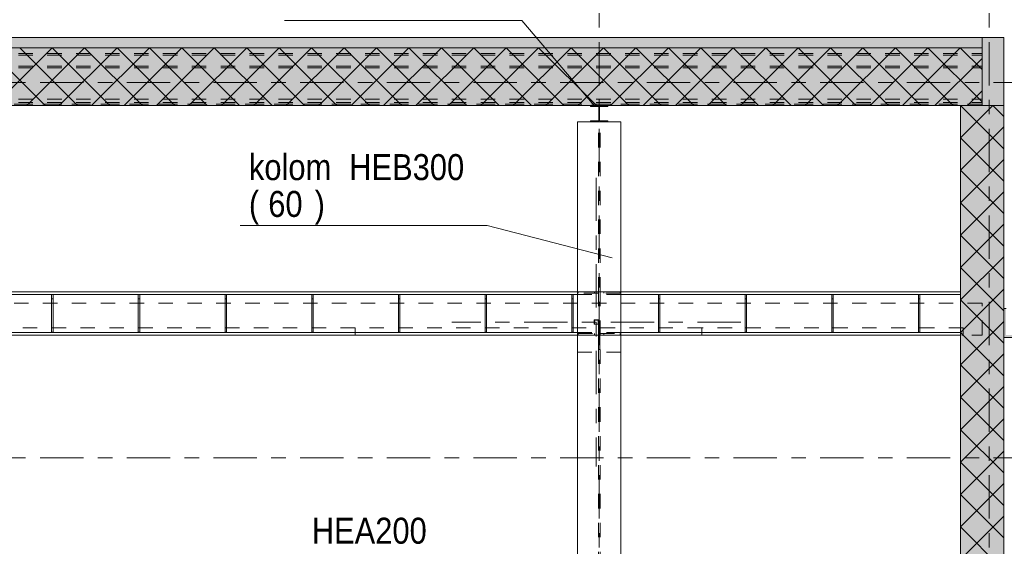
# Model space of a CAD drawing. Header units: millimetres. Extents: x -923 to -82, y -1402 to -808.
# Tile 104 of 109: x -312 to -244, y -892 to -856. Entities that reach past the tile are written whole.
import ezdxf

# ---------------------------------------------------------------- set-up
doc = ezdxf.new("R2010")
doc.units = ezdxf.units.MM
for name, pattern in [('XKITLINE00', [0]), ('XKITLINE01', [4, 1, -1, 1, -1]), ('XKITLINE03', [6, 3, -1, 1, -1])]:
    doc.linetypes.add(name, pattern=pattern)
for name, color, linetype, lineweight in [('Onderdeel', 2, 'Continuous', 0), ('Onderdeel label', 2, 'Continuous', 0), ('Stramien', 4, 'Continuous', 0)]:
    doc.layers.add(name, color=color, linetype=linetype, lineweight=lineweight)
doc.styles.add('ARIAL', font='arial.ttf')

msp = doc.modelspace()

# ---------------------------------------------------------------- hatches: boundary and pattern name
at = {"layer": 'Onderdeel'}
for points in [[(-386.583, -857.914), (-386.583, -857.214), (-245.885, -857.214), (-245.885, -857.914)], [(-245.879, -861.914), (-245.879, -857.214), (-244.379, -857.214), (-244.379, -861.914)], [(-386.583, -861.914), (-386.583, -857.914), (-245.885, -857.914), (-245.885, -861.914)], [(-272.977, -861.994), (-272.977, -861.914), (-271.777, -861.914), (-271.777, -861.994), (-272.352, -861.994), (-272.352, -862.974), (-271.777, -862.974), (-271.777, -863.054), (-272.977, -863.054), (-272.977, -862.974), (-272.402, -862.974), (-272.402, -861.994)], [(-247.385, -920.404), (-247.385, -861.914), (-244.385, -861.914), (-244.385, -920.404)], [(-244.225, -875.974), (-244.225, -877.814), (-242.385, -877.814), (-242.385, -877.974), (-244.385, -877.974), (-244.385, -875.974)]]:
    msp.add_hatch(color=256, dxfattribs=at).paths.add_polyline_path(points, flags=17)

# ---------------------------------------------------------------- linework, layer by layer
at = {"layer": 'Onderdeel', "linetype": 'XKITLINE00', "lineweight": 0}
for p, q in [((-245.885, -857.214), (-386.583, -857.214)), ((-245.885, -857.214), (-245.885, -857.914)), ((-244.378, -857.214), (-245.879, -857.214)), ((-245.879, -861.914), (-245.879, -857.214)), ((-244.379, -857.214), (-244.379, -861.914)), ((-386.583, -857.914), (-245.885, -857.914)), ((-386.583, -857.914), (-245.885, -857.914)), ((-310.741, -861.914), (-314.741, -857.914)), ((-314.25, -861.914), (-310.251, -857.914)), ((-308.496, -861.914), (-312.496, -857.914)), ((-312.005, -861.914), (-308.005, -857.914)), ((-306.251, -861.914), (-310.251, -857.914)), ((-309.76, -861.914), (-305.76, -857.914)), ((-304.005, -861.914), (-308.005, -857.914)), ((-307.515, -861.914), (-303.515, -857.914)), ((-301.76, -861.914), (-305.76, -857.914)), ((-305.27, -861.914), (-301.27, -857.914)), ((-299.515, -861.914), (-303.515, -857.914)), ((-303.025, -861.914), (-299.025, -857.914)), ((-297.27, -861.914), (-301.27, -857.914)), ((-300.78, -861.914), (-296.78, -857.914)), ((-295.025, -861.914), (-299.025, -857.914)), ((-298.535, -861.914), (-294.535, -857.914)), ((-292.78, -861.914), (-296.78, -857.914)), ((-296.29, -861.914), (-292.29, -857.914)), ((-290.535, -861.914), (-294.535, -857.914)), ((-294.045, -861.914), (-290.045, -857.914)), ((-288.29, -861.914), (-292.29, -857.914)), ((-291.8, -861.914), (-287.8, -857.914)), ((-286.045, -861.914), (-290.045, -857.914)), ((-289.555, -861.914), (-285.555, -857.914)), ((-283.8, -861.914), (-287.8, -857.914)), ((-287.31, -861.914), (-283.31, -857.914)), ((-281.555, -861.914), (-285.555, -857.914)), ((-285.065, -861.914), (-281.065, -857.914)), ((-279.31, -861.914), (-283.31, -857.914)), ((-282.82, -861.914), (-278.82, -857.914)), ((-277.065, -861.914), (-281.065, -857.914)), ((-280.575, -861.914), (-276.575, -857.914)), ((-274.82, -861.914), (-278.82, -857.914)), ((-278.329, -861.914), (-274.329, -857.914)), ((-272.575, -861.914), (-276.575, -857.914)), ((-276.084, -861.914), (-272.084, -857.914)), ((-270.329, -861.914), (-274.329, -857.914)), ((-273.839, -861.914), (-269.839, -857.914)), ((-268.084, -861.914), (-272.084, -857.914)), ((-271.594, -861.914), (-267.594, -857.914)), ((-265.839, -861.914), (-269.839, -857.914)), ((-269.349, -861.914), (-265.349, -857.914)), ((-263.594, -861.914), (-267.594, -857.914)), ((-267.104, -861.914), (-263.104, -857.914)), ((-261.349, -861.914), (-265.349, -857.914)), ((-264.859, -861.914), (-260.859, -857.914)), ((-259.104, -861.914), (-263.104, -857.914)), ((-262.614, -861.914), (-258.614, -857.914)), ((-256.859, -861.914), (-260.859, -857.914)), ((-260.369, -861.914), (-256.369, -857.914)), ((-254.614, -861.914), (-258.614, -857.914)), ((-258.124, -861.914), (-254.124, -857.914)), ((-252.369, -861.914), (-256.369, -857.914)), ((-255.879, -861.914), (-251.879, -857.914)), ((-250.124, -861.914), (-254.124, -857.914)), ((-253.634, -861.914), (-249.634, -857.914)), ((-247.879, -861.914), (-251.879, -857.914)), ((-251.389, -861.914), (-247.389, -857.914)), ((-245.885, -861.662), (-249.634, -857.914)), ((-245.885, -859.417), (-247.389, -857.914)), ((-245.885, -857.914), (-245.885, -857.914)), ((-245.885, -857.914), (-245.885, -861.914)), ((-249.144, -861.914), (-245.885, -858.655)), ((-246.899, -861.914), (-245.885, -860.9)), ((-386.583, -861.914), (-245.885, -861.914)), ((-272.402, -861.994), (-272.98, -861.994)), ((-272.977, -861.914), (-271.777, -861.914)), ((-272.977, -861.994), (-272.977, -861.914)), ((-272.402, -862.974), (-272.402, -861.994)), ((-271.777, -861.994), (-272.352, -861.994)), ((-272.352, -861.994), (-272.352, -862.974)), ((-271.777, -861.914), (-271.777, -861.994)), ((-244.385, -864.914), (-247.385, -861.914)), ((-244.385, -861.914), (-247.385, -861.914)), ((-247.385, -944.814), (-247.385, -861.914)), ((-246.263, -863.036), (-245.14, -861.914)), ((-244.379, -861.914), (-245.879, -861.914)), ((-244.385, -862.668), (-245.14, -861.914)), ((-244.385, -861.914), (-244.385, -920.404)), ((-244.379, -861.914), (-244.378, -861.914)), ((-273.883, -874.814), (-273.883, -863.053)), ((-272.977, -863.053), (-273.883, -863.053)), ((-273.883, -863.053), (-273.883, -863.053)), ((-272.977, -862.974), (-272.98, -862.974)), ((-271.777, -863.054), (-272.979, -863.054)), ((-272.977, -863.054), (-272.977, -862.974)), ((-272.977, -862.974), (-272.402, -862.974)), ((-272.352, -862.974), (-271.777, -862.974)), ((-271.777, -862.974), (-271.777, -863.054)), ((-270.883, -863.053), (-271.777, -863.053)), ((-270.883, -874.814), (-270.883, -863.053)), ((-270.883, -863.053), (-270.883, -863.053)), ((-247.385, -864.159), (-246.263, -863.036)), ((-245.14, -864.159), (-244.385, -863.404)), ((-247.385, -866.404), (-245.14, -864.159)), ((-244.385, -867.159), (-247.385, -864.159)), ((-247.385, -868.649), (-244.385, -865.649)), ((-244.385, -869.404), (-247.385, -866.404)), ((-247.385, -870.894), (-244.385, -867.894)), ((-244.385, -871.649), (-247.385, -868.649)), ((-247.385, -873.139), (-244.385, -870.139)), ((-244.385, -873.894), (-247.385, -870.894)), ((-247.385, -875.384), (-244.385, -872.384)), ((-244.385, -876.139), (-247.385, -873.139)), ((-358.583, -874.814), (-273.883, -874.814)), ((-358.583, -875.004), (-273.883, -875.004)), ((-310.284, -875.014), (-310.284, -877.614)), ((-310.284, -875.014), (-310.184, -875.014)), ((-310.184, -877.614), (-310.184, -875.014)), ((-304.284, -875.014), (-304.284, -877.614)), ((-304.284, -875.014), (-304.184, -875.014)), ((-304.184, -877.614), (-304.184, -875.014)), ((-298.284, -875.014), (-298.284, -877.614)), ((-298.284, -875.014), (-298.184, -875.014)), ((-298.184, -877.614), (-298.184, -875.014)), ((-292.284, -875.014), (-292.284, -877.614)), ((-292.284, -875.014), (-292.184, -875.014)), ((-292.184, -877.614), (-292.184, -875.014)), ((-286.284, -875.014), (-286.284, -877.614)), ((-286.284, -875.014), (-286.184, -875.014)), ((-286.184, -877.614), (-286.184, -875.014)), ((-280.284, -875.014), (-280.284, -877.614)), ((-280.284, -875.014), (-280.184, -875.014)), ((-280.184, -877.614), (-280.184, -875.014)), ((-274.284, -875.014), (-274.284, -877.614)), ((-274.184, -875.014), (-274.284, -875.014)), ((-274.184, -877.614), (-274.184, -875.014)), ((-273.883, -874.814), (-273.883, -985.814)), ((-270.883, -874.814), (-273.883, -874.814)), ((-273.883, -874.814), (-273.883, -874.814)), ((-247.385, -874.814), (-270.883, -874.814)), ((-270.883, -874.814), (-270.883, -905.429)), ((-270.883, -874.814), (-270.883, -874.814)), ((-247.385, -875.004), (-270.883, -875.004)), ((-268.284, -875.014), (-268.284, -877.614)), ((-268.184, -875.014), (-268.284, -875.014)), ((-268.184, -877.614), (-268.184, -875.014)), ((-262.284, -875.014), (-262.284, -877.614)), ((-262.184, -875.014), (-262.284, -875.014)), ((-262.184, -877.614), (-262.184, -875.014)), ((-256.284, -875.014), (-256.284, -877.614)), ((-256.184, -875.014), (-256.284, -875.014)), ((-256.184, -877.614), (-256.184, -875.014)), ((-250.284, -875.014), (-250.284, -877.614)), ((-250.184, -875.014), (-250.284, -875.014)), ((-250.184, -877.614), (-250.184, -875.014)), ((-247.385, -877.629), (-244.385, -874.629)), ((-244.385, -878.384), (-247.385, -875.384)), ((-244.385, -877.974), (-244.385, -875.974)), ((-244.385, -875.974), (-244.385, -875.974)), ((-244.225, -875.974), (-244.385, -875.974)), ((-247.385, -879.874), (-244.385, -876.874)), ((-358.583, -877.624), (-273.883, -877.624)), ((-310.284, -877.614), (-310.184, -877.614)), ((-304.284, -877.614), (-304.184, -877.614)), ((-298.284, -877.614), (-298.184, -877.614)), ((-292.284, -877.614), (-292.184, -877.614)), ((-286.284, -877.614), (-286.184, -877.614)), ((-280.284, -877.614), (-280.184, -877.614)), ((-274.284, -877.614), (-274.184, -877.614)), ((-247.385, -877.624), (-270.883, -877.624)), ((-268.284, -877.614), (-268.184, -877.614)), ((-262.284, -877.614), (-262.184, -877.614)), ((-256.284, -877.614), (-256.184, -877.614)), ((-250.284, -877.614), (-250.184, -877.614)), ((-244.385, -880.629), (-247.385, -877.629)), ((-358.583, -877.814), (-273.883, -877.814)), ((-247.385, -877.814), (-270.883, -877.814)), ((-242.385, -877.974), (-244.385, -877.974)), ((-247.385, -882.119), (-244.385, -879.119)), ((-244.385, -882.874), (-247.385, -879.874)), ((-247.385, -884.364), (-244.385, -881.364)), ((-244.385, -885.119), (-247.385, -882.119)), ((-247.385, -886.609), (-244.385, -883.609)), ((-244.385, -887.364), (-247.385, -884.364)), ((-247.385, -888.854), (-244.385, -885.854)), ((-244.385, -889.609), (-247.385, -886.609)), ((-247.385, -891.099), (-244.385, -888.099)), ((-244.385, -891.854), (-247.385, -888.854)), ((-247.385, -893.344), (-244.385, -890.344)), ((-244.385, -894.099), (-247.385, -891.099))]:
    msp.add_line(p, q, dxfattribs=at)
at = {"layer": 'Onderdeel', "linetype": 'XKITLINE01', "lineweight": 0}
for p, q in [((-386.583, -857.914), (-245.885, -857.914)), ((-245.885, -857.914), (-386.583, -857.914)), ((-245.885, -857.914), (-386.583, -857.914)), ((-245.885, -857.914), (-245.885, -861.914)), ((-245.885, -861.914), (-245.885, -857.914)), ((-245.885, -861.914), (-245.885, -857.914)), ((-386.583, -858.314), (-245.885, -858.314)), ((-386.583, -858.314), (-245.885, -858.314)), ((-386.583, -858.314), (-245.885, -858.314)), ((-386.583, -858.314), (-245.885, -858.314)), ((-386.583, -858.44), (-245.885, -858.44)), ((-386.583, -858.44), (-245.885, -858.44)), ((-386.583, -858.44), (-245.885, -858.44)), ((-386.583, -858.44), (-245.885, -858.44)), ((-386.583, -859.199), (-245.885, -859.199)), ((-386.583, -859.199), (-245.885, -859.199)), ((-386.583, -859.199), (-245.885, -859.199)), ((-386.583, -859.199), (-245.885, -859.199)), ((-386.583, -859.312), (-245.885, -859.312)), ((-386.583, -859.312), (-245.885, -859.312)), ((-386.583, -859.312), (-245.885, -859.312)), ((-386.583, -859.312), (-245.885, -859.312)), ((-386.583, -861.483), (-245.885, -861.483)), ((-386.583, -861.483), (-245.885, -861.483)), ((-386.583, -861.483), (-245.885, -861.483)), ((-386.583, -861.483), (-245.885, -861.483)), ((-386.583, -861.714), (-245.885, -861.714)), ((-386.583, -861.714), (-245.885, -861.714)), ((-386.583, -861.714), (-245.885, -861.714)), ((-386.583, -861.714), (-245.885, -861.714)), ((-386.583, -861.814), (-245.885, -861.814)), ((-386.583, -861.814), (-245.885, -861.814)), ((-386.583, -861.814), (-245.885, -861.814)), ((-245.885, -861.814), (-386.583, -861.814)), ((-245.885, -861.914), (-386.583, -861.914)), ((-386.583, -861.914), (-245.885, -861.914)), ((-386.583, -861.914), (-245.885, -861.914)), ((-272.977, -861.914), (-272.98, -861.914)), ((-272.402, -861.994), (-272.405, -861.994)), ((-272.352, -861.994), (-272.355, -861.994)), ((-271.777, -861.994), (-271.78, -861.994)), ((-273.883, -874.814), (-273.883, -863.053)), ((-272.438, -863.053), (-273.883, -863.053)), ((-273.883, -874.814), (-273.883, -863.054)), ((-273.883, -863.054), (-272.438, -863.054)), ((-273.883, -874.814), (-273.883, -863.054)), ((-273.883, -863.054), (-273.883, -863.054)), ((-270.883, -863.054), (-273.883, -863.054)), ((-272.979, -863.054), (-272.98, -863.054)), ((-271.777, -863.053), (-272.977, -863.053)), ((-272.438, -874.814), (-272.438, -863.053)), ((-272.438, -863.054), (-272.438, -863.053)), ((-272.438, -874.814), (-272.438, -863.054)), ((-272.352, -862.974), (-272.355, -862.974)), ((-272.328, -874.814), (-272.328, -863.053)), ((-272.328, -863.053), (-272.328, -863.054)), ((-270.883, -863.053), (-272.328, -863.053)), ((-272.328, -874.814), (-272.328, -863.054)), ((-272.328, -863.054), (-270.883, -863.054)), ((-271.777, -863.054), (-271.78, -863.054)), ((-270.883, -874.814), (-270.883, -863.053)), ((-270.883, -874.814), (-270.883, -863.054)), ((-270.883, -874.814), (-270.883, -863.054)), ((-270.883, -863.054), (-270.883, -863.054)), ((-310.284, -875.014), (-310.284, -877.614)), ((-310.184, -875.014), (-310.284, -875.014)), ((-310.184, -875.014), (-310.184, -877.614)), ((-304.284, -875.014), (-304.284, -877.614)), ((-304.184, -875.014), (-304.284, -875.014)), ((-304.184, -875.014), (-304.184, -877.614)), ((-298.284, -875.014), (-298.284, -877.614)), ((-298.184, -875.014), (-298.284, -875.014)), ((-298.184, -875.014), (-298.184, -877.614)), ((-292.284, -875.014), (-292.284, -877.614)), ((-292.184, -875.014), (-292.284, -875.014)), ((-292.184, -875.014), (-292.184, -877.614)), ((-286.284, -875.014), (-286.284, -877.614)), ((-286.184, -875.014), (-286.284, -875.014)), ((-286.184, -875.014), (-286.184, -877.614)), ((-280.284, -875.014), (-280.284, -877.614)), ((-280.184, -875.014), (-280.284, -875.014)), ((-280.184, -875.014), (-280.184, -877.614)), ((-274.284, -875.014), (-274.284, -877.614)), ((-274.284, -875.014), (-274.184, -875.014)), ((-274.184, -875.014), (-274.184, -877.614)), ((-273.883, -874.814), (-270.883, -874.814)), ((-270.883, -874.814), (-273.883, -874.814)), ((-273.883, -874.814), (-272.438, -874.814)), ((-272.438, -874.814), (-273.883, -874.814)), ((-273.883, -874.814), (-273.883, -874.814)), ((-273.883, -874.814), (-270.883, -874.814)), ((-273.883, -875.004), (-270.883, -875.004)), ((-273.883, -877.624), (-273.883, -875.004)), ((-273.883, -877.624), (-273.883, -875.004)), ((-273.883, -875.004), (-273.883, -875.004)), ((-270.883, -875.004), (-273.883, -875.004)), ((-273.838, -874.914), (-273.838, -874.814)), ((-273.838, -874.814), (-272.438, -874.814)), ((-272.438, -874.914), (-273.838, -874.914)), ((-272.708, -874.814), (-272.708, -874.914)), ((-272.438, -874.814), (-272.438, -985.914)), ((-272.438, -874.814), (-272.438, -874.814)), ((-272.438, -874.814), (-272.438, -874.914)), ((-272.328, -874.814), (-272.328, -985.914)), ((-270.883, -874.814), (-272.328, -874.814)), ((-272.328, -874.814), (-272.328, -874.814)), ((-272.328, -874.814), (-270.883, -874.814)), ((-272.328, -874.814), (-270.928, -874.814)), ((-272.328, -874.914), (-272.328, -874.814)), ((-270.928, -874.914), (-272.328, -874.914)), ((-272.058, -874.814), (-272.058, -874.914)), ((-270.928, -874.814), (-270.928, -874.914)), ((-270.883, -874.814), (-270.883, -874.814)), ((-270.883, -877.624), (-270.883, -875.004)), ((-270.883, -875.004), (-270.883, -877.624)), ((-268.284, -875.014), (-268.284, -877.614)), ((-268.284, -875.014), (-268.184, -875.014)), ((-268.184, -875.014), (-268.184, -877.614)), ((-262.284, -875.014), (-262.284, -877.614)), ((-262.284, -875.014), (-262.184, -875.014)), ((-262.184, -875.014), (-262.184, -877.614)), ((-256.284, -875.014), (-256.284, -877.614)), ((-256.284, -875.014), (-256.184, -875.014)), ((-256.184, -875.014), (-256.184, -877.614)), ((-250.284, -875.014), (-250.284, -877.614)), ((-250.284, -875.014), (-250.184, -875.014)), ((-250.184, -875.014), (-250.184, -877.614)), ((-247.385, -874.814), (-247.385, -877.814)), ((-245.885, -875.614), (-386.583, -875.614)), ((-310.284, -875.314), (-310.184, -875.314)), ((-310.284, -875.314), (-310.184, -875.314)), ((-304.284, -875.314), (-304.184, -875.314)), ((-304.284, -875.314), (-304.184, -875.314)), ((-298.284, -875.314), (-298.184, -875.314)), ((-298.284, -875.314), (-298.184, -875.314)), ((-292.284, -875.314), (-292.184, -875.314)), ((-292.284, -875.314), (-292.184, -875.314)), ((-286.284, -875.314), (-286.184, -875.314)), ((-286.284, -875.314), (-286.184, -875.314)), ((-280.284, -875.314), (-280.184, -875.314)), ((-280.284, -875.314), (-280.184, -875.314)), ((-274.184, -875.314), (-274.284, -875.314)), ((-274.284, -875.314), (-274.184, -875.314)), ((-268.184, -875.314), (-268.284, -875.314)), ((-268.284, -875.314), (-268.184, -875.314)), ((-262.184, -875.314), (-262.284, -875.314)), ((-262.284, -875.314), (-262.184, -875.314)), ((-256.184, -875.314), (-256.284, -875.314)), ((-256.284, -875.314), (-256.184, -875.314)), ((-250.184, -875.314), (-250.284, -875.314)), ((-250.284, -875.314), (-250.184, -875.314)), ((-245.885, -877.814), (-245.885, -875.614)), ((-272.433, -876.764), (-272.733, -876.764)), ((-272.733, -876.764), (-272.733, -877.064)), ((-272.733, -877.064), (-272.433, -877.064)), ((-272.463, -876.775), (-272.703, -876.775)), ((-272.703, -876.775), (-272.703, -877.052)), ((-272.703, -877.052), (-272.463, -877.052)), ((-272.463, -877.052), (-272.463, -876.775)), ((-272.433, -877.064), (-272.433, -876.764)), ((-289.283, -877.314), (-313.283, -877.314)), ((-310.284, -877.314), (-310.184, -877.314)), ((-310.284, -877.314), (-310.184, -877.314)), ((-310.284, -877.614), (-310.184, -877.614)), ((-304.284, -877.314), (-304.184, -877.314)), ((-304.284, -877.314), (-304.184, -877.314)), ((-304.284, -877.614), (-304.184, -877.614)), ((-298.284, -877.314), (-298.184, -877.314)), ((-298.284, -877.314), (-298.184, -877.314)), ((-298.284, -877.614), (-298.184, -877.614)), ((-292.284, -877.314), (-292.184, -877.314)), ((-292.284, -877.314), (-292.184, -877.314)), ((-292.284, -877.614), (-292.184, -877.614)), ((-289.283, -877.814), (-289.283, -877.314)), ((-265.283, -877.314), (-289.283, -877.314)), ((-289.283, -877.814), (-289.283, -877.314)), ((-286.284, -877.314), (-286.184, -877.314)), ((-286.284, -877.314), (-286.184, -877.314)), ((-286.284, -877.614), (-286.184, -877.614)), ((-280.284, -877.314), (-280.184, -877.314)), ((-280.284, -877.314), (-280.184, -877.314)), ((-280.284, -877.614), (-280.184, -877.614)), ((-274.284, -877.314), (-274.184, -877.314)), ((-274.284, -877.314), (-274.184, -877.314)), ((-274.284, -877.614), (-274.184, -877.614)), ((-273.883, -877.624), (-270.883, -877.624)), ((-273.883, -877.624), (-273.883, -877.624)), ((-273.883, -877.624), (-270.883, -877.624)), ((-273.838, -877.814), (-273.838, -877.714)), ((-273.838, -877.714), (-272.438, -877.714)), ((-272.708, -877.714), (-272.708, -877.814)), ((-272.438, -877.714), (-272.438, -877.814)), ((-272.328, -877.714), (-270.928, -877.714)), ((-272.328, -877.814), (-272.328, -877.714)), ((-272.058, -877.714), (-272.058, -877.814)), ((-270.928, -877.714), (-270.928, -877.814)), ((-268.284, -877.314), (-268.184, -877.314)), ((-268.284, -877.314), (-268.184, -877.314)), ((-268.284, -877.614), (-268.184, -877.614)), ((-265.283, -877.814), (-265.283, -877.314)), ((-265.283, -877.814), (-265.283, -877.314)), ((-247.185, -877.314), (-265.283, -877.314)), ((-262.284, -877.314), (-262.184, -877.314)), ((-262.284, -877.314), (-262.184, -877.314)), ((-262.284, -877.614), (-262.184, -877.614)), ((-256.284, -877.314), (-256.184, -877.314)), ((-256.284, -877.314), (-256.184, -877.314)), ((-256.284, -877.614), (-256.184, -877.614)), ((-250.284, -877.314), (-250.184, -877.314)), ((-250.284, -877.314), (-250.184, -877.314)), ((-250.284, -877.614), (-250.184, -877.614)), ((-247.185, -877.814), (-247.185, -877.314)), ((-386.583, -877.814), (-245.885, -877.814)), ((-313.283, -877.814), (-289.283, -877.814)), ((-289.283, -877.814), (-265.283, -877.814)), ((-273.883, -877.814), (-270.883, -877.814)), ((-273.883, -878.986), (-273.883, -877.814)), ((-273.883, -878.986), (-273.883, -877.814)), ((-273.883, -877.814), (-273.883, -877.814)), ((-270.883, -877.814), (-273.883, -877.814)), ((-273.883, -877.814), (-270.883, -877.814)), ((-272.438, -877.814), (-273.838, -877.814)), ((-272.423, -877.814), (-272.423, -878.814)), ((-272.423, -877.814), (-272.343, -877.814)), ((-272.343, -877.814), (-272.343, -878.814)), ((-270.928, -877.814), (-272.328, -877.814)), ((-270.883, -878.986), (-270.883, -877.814)), ((-270.883, -878.986), (-270.883, -877.814)), ((-270.883, -877.814), (-270.883, -877.814)), ((-265.283, -877.814), (-247.185, -877.814)), ((-273.883, -878.986), (-273.883, -878.986)), ((-273.883, -878.986), (-270.883, -878.986)), ((-270.883, -878.986), (-273.883, -878.986)), ((-272.423, -878.814), (-272.343, -878.814)), ((-270.883, -878.986), (-270.883, -878.986))]:
    msp.add_line(p, q, dxfattribs=at)
at = {"layer": 'Onderdeel', "linetype": 'XKITLINE03', "lineweight": 0}
for p, q in [((-272.583, -866.914), (-272.582, -886.914)), ((-272.583, -866.914), (-272.582, -886.914)), ((-262.583, -876.913), (-282.583, -876.914)), ((-262.583, -876.913), (-282.583, -876.914))]:
    msp.add_line(p, q, dxfattribs=at)
at = {"layer": 'Onderdeel label', "linetype": 'XKITLINE00', "lineweight": 0}
for p, q in [((-294.169, -856.033), (-277.736, -856.033)), ((-272.736, -861.918), (-277.736, -856.033)), ((-297.23, -870.233), (-280.145, -870.233)), ((-271.485, -872.458), (-280.145, -870.233))]:
    msp.add_line(p, q, dxfattribs=at)
at = {"layer": 'Stramien', "linetype": 'XKITLINE03', "lineweight": 0}
for p, q in [((-272.383, -1064.523), (-272.383, -840.314)), ((-245.383, -1064.523), (-245.383, -840.314)), ((-407.083, -860.314), (-144.383, -860.314)), ((-407.083, -886.314), (-144.383, -886.314))]:
    msp.add_line(p, q, dxfattribs=at)

# ---------------------------------------------------------------- texts
at = {"layer": 'Onderdeel label', "style": 'ARIAL', "width": 0.85}
for s, p in [('kolom', (-296.63, -867.083)), ('HEB300', (-289.687, -867.083)), ('(', (-296.63, -869.633)), ('60', (-295.291, -869.633)), (')', (-292.081, -869.633)), ('HEA200', (-292.279, -892.26))]:
    msp.add_text(s, height=1.8, dxfattribs=at).set_placement(p)

doc.saveas('drawing.dxf')
